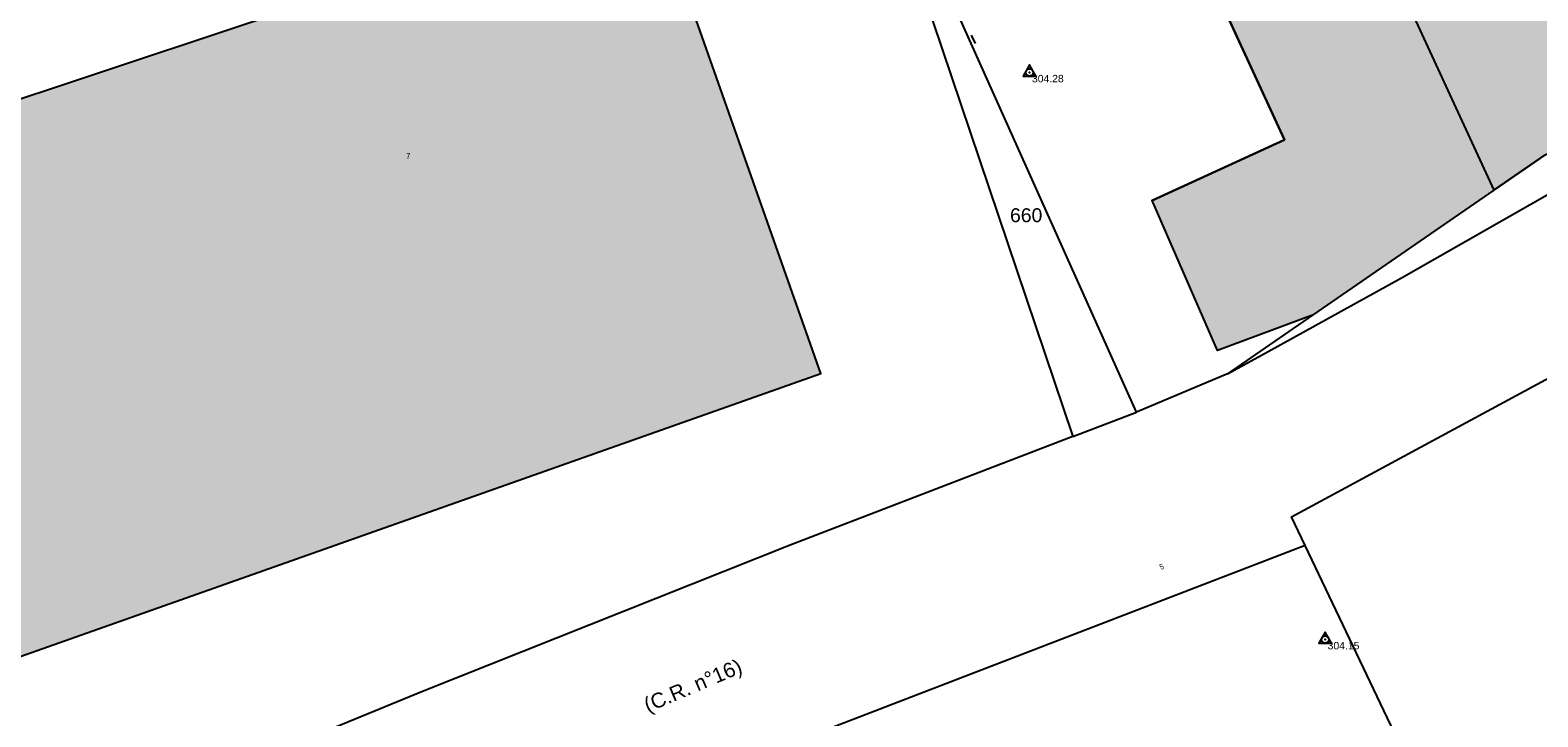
# Model space of a CAD drawing. Header units: metres. Extents: x 1943189 to 1944159, y 7204892 to 7205646.
# Tile 4 of 21: x 1943254 to 1943314, y 7205105 to 7205132. Entities that reach past the tile are written whole.
import ezdxf
from ezdxf.enums import TextEntityAlignment as Align

# ---------------------------------------------------------------- set-up
doc = ezdxf.new("R2010")
doc.units = ezdxf.units.M
doc.header["$LTSCALE"] = 2
doc.linetypes.add('CONTINU', pattern=[0])
for name, color, linetype in [('1PARCELLE', 150, 'Continuous'), ('3BATIDUR', 7, 'CONTINU'), ('3BATIDUR_H', 31, 'Continuous'), ('3MURNONMI', 7, 'CONTINU'), ('3NUMVOIE', 30, 'CONTINU'), ('3PARCELLETEX', 150, 'CONTINU'), ('3ZONCOMMTEX', 7, 'CONTINU'), ('Bati', 7, 'Continuous'), ('Station', 7, 'Continuous'), ('TopoAlt', 3, 'Continuous'), ('TOPOJIS', 7, 'Continuous'), ('TOPOJIS Station', 7, 'Continuous')]:
    doc.layers.add(name, color=color, linetype=linetype)
doc.styles.get("Standard").update_dxf_attribs({"font": 'arial.ttf'})

# ---------------------------------------------------------------- blocks, each defined once
blk = doc.blocks.new('6607662.20')
at = {"color": 0}
blk.add_point((0, 0), dxfattribs=at)
at = {"layer": 'TopoAlt'}
blk.add_attdef('ALT', text='', height=0.3, dxfattribs=at).set_placement((0.1, -0.1), align=Align.TOP_LEFT)
blk = doc.blocks.new('t004')
at = {"color": 0}
blk.add_line((0, 0), (0, 0), dxfattribs=at)
blk.add_lwpolyline([(0.259834, -0.149954), (-0.000053, 0.3), (-0.259781, -0.150046)], close=True, dxfattribs=at)
blk.add_circle((0, 0), 0.15, dxfattribs=at)
blk = doc.blocks.new('MURNOMI')
blk.add_line((-0.75, 0.5), (0.75, 0.5))

msp = doc.modelspace()

# ---------------------------------------------------------------- hatches: boundary and pattern name
at = {"layer": '3BATIDUR_H'}
for points in [[(1943296.579, 7205144.546), (1943298.12, 7205145.23), (1943297.36, 7205151.047), (1943297.191, 7205151.034), (1943297.15, 7205151.349), (1943303.445, 7205152.14), (1943303.286, 7205153.418), (1943303.269, 7205153.559), (1943303.254, 7205153.68), (1943303.484, 7205153.673), (1943303.693, 7205153.658), (1943303.918, 7205153.633), (1943304.119, 7205153.603), (1943304.397, 7205153.548), (1943304.664, 7205153.482), (1943305.118, 7205153.335), (1943305.705, 7205153.078), (1943306.204, 7205152.79), (1943306.719, 7205152.412), (1943307.881, 7205149.966), (1943303.65, 7205148.762), (1943305.57, 7205141.322), (1943312.67, 7205125.912), (1943305.35, 7205120.872), (1943301.52, 7205119.452), (1943298.875, 7205125.495), (1943304.216, 7205127.952), (1943298.786, 7205139.744)], [(1943312.67, 7205125.912), (1943314.75, 7205127.342), (1943318.01, 7205128.932), (1943316.26, 7205132.782), (1943315.76, 7205132.572), (1943312.97, 7205138.712), (1943310.07, 7205144.962), (1943308.761, 7205148.1), (1943308.727, 7205148.085), (1943308.716, 7205148.496), (1943308.64, 7205149.124), (1943308.526, 7205149.625), (1943308.307, 7205150.261), (1943308.075, 7205150.753), (1943307.841, 7205151.151), (1943307.559, 7205151.547), (1943307.088, 7205152.078), (1943306.719, 7205152.412), (1943307.881, 7205149.966), (1943303.65, 7205148.762), (1943305.57, 7205141.322)], [(1943240.7, 7205125.442), (1943247.84, 7205105.222), (1943285.5, 7205118.522), (1943278.89, 7205137.272), (1943272.37, 7205135.982)]]:
    msp.add_hatch(color=256, dxfattribs=at).paths.add_polyline_path(points)

# ---------------------------------------------------------------- linework, layer by layer
at = {"layer": '1PARCELLE'}
for points in [[(1943295.68, 7205115.972), (1943284.27, 7205111.592), (1943269.42, 7205105.682), (1943254.19, 7205099.432), (1943249.41, 7205097.442), (1943238.56, 7205131.152), (1943229.33, 7205159.542), (1943254.37, 7205161.872), (1943263.34, 7205134.202), (1943272.37, 7205135.982), (1943278.89, 7205137.272), (1943288.108, 7205139.561), (1943288.9, 7205136.092), (1943295.68, 7205115.972)], [(1943288.108, 7205139.561), (1943287.63, 7205141.676), (1943286.61, 7205146.192), (1943288.202, 7205146.591), (1943290.77, 7205147.258), (1943296.17, 7205147.927), (1943295.742, 7205151.2), (1943296.369, 7205151.266), (1943296.337, 7205151.53), (1943302.917, 7205152.326), (1943303.166, 7205152.356), (1943303.006, 7205153.65), (1943303.254, 7205153.68), (1943302.215, 7205162.064), (1943306.899, 7205152.027), (1943307.881, 7205149.966), (1943303.65, 7205148.762), (1943305.57, 7205141.322), (1943312.67, 7205125.912), (1943305.35, 7205120.872), (1943301.92, 7205118.512), (1943298.25, 7205116.962), (1943288.108, 7205139.561)], [(1943315.76, 7205132.572), (1943312.97, 7205138.712), (1943310.07, 7205144.962), (1943308.761, 7205148.1), (1943308.615, 7205148.413), (1943308.519, 7205148.618), (1943308.468, 7205149.071), (1943308.41, 7205149.378), (1943308.245, 7205149.958), (1943308.06, 7205150.412), (1943307.934, 7205150.674), (1943307.68, 7205151.103), (1943307.272, 7205151.64), (1943306.899, 7205152.027), (1943307.881, 7205149.966), (1943303.65, 7205148.762), (1943305.57, 7205141.322), (1943312.67, 7205125.912), (1943314.75, 7205127.342), (1943318.01, 7205128.932), (1943316.26, 7205132.782), (1943315.76, 7205132.572)], [(1943298.25, 7205116.962), (1943288.108, 7205139.561), (1943288.9, 7205136.092), (1943295.68, 7205115.972), (1943298.25, 7205116.962)], [(1943320.13, 7205079.982), (1943305.06, 7205111.582), (1943280.2, 7205102.012), (1943283.4, 7205088.522), (1943287.5, 7205083.302), (1943291.46, 7205077.982), (1943292.5, 7205076.532), (1943309.77, 7205079.862), (1943320.13, 7205079.982)]]:
    msp.add_lwpolyline(points, close=True, dxfattribs=at)
for points in [[(1943359.74, 7205085.702), (1943342.17, 7205082.932), (1943325.64, 7205080.062), (1943322.99, 7205079.982), (1943320.13, 7205079.982), (1943305.06, 7205111.582), (1943304.5, 7205112.732), (1943319.63, 7205120.902), (1943329.39, 7205126.592), (1943338.83, 7205133.152), (1943348.39, 7205141.512)], [(1943314.75, 7205127.342), (1943312.67, 7205125.912), (1943305.35, 7205120.872), (1943301.92, 7205118.512), (1943301.92, 7205118.512), (1943303.56, 7205119.412), (1943308.95, 7205122.382), (1943315.48, 7205126.112)]]:
    msp.add_lwpolyline(points, dxfattribs=at)
at = {"layer": '3BATIDUR'}
for points in [[(1943312.67, 7205125.912), (1943314.75, 7205127.342), (1943318.01, 7205128.932), (1943316.26, 7205132.782), (1943315.76, 7205132.572), (1943312.97, 7205138.712), (1943310.07, 7205144.962), (1943308.761, 7205148.1), (1943308.523, 7205147.997), (1943308.529, 7205148.393), (1943308.519, 7205148.618), (1943308.468, 7205149.071), (1943308.245, 7205149.958), (1943308.06, 7205150.412), (1943307.934, 7205150.674), (1943307.68, 7205151.103), (1943307.272, 7205151.64), (1943306.899, 7205152.027), (1943307.881, 7205149.966), (1943303.65, 7205148.762), (1943305.57, 7205141.322), (1943312.67, 7205125.912)], [(1943240.7, 7205125.442), (1943247.84, 7205105.222), (1943285.5, 7205118.522), (1943278.89, 7205137.272), (1943272.37, 7205135.982), (1943240.7, 7205125.442)]]:
    msp.add_lwpolyline(points, close=True, dxfattribs=at)
msp.add_lwpolyline([(1943305.57, 7205141.322), (1943312.67, 7205125.912), (1943305.35, 7205120.872), (1943301.52, 7205119.452), (1943298.875, 7205125.495), (1943304.216, 7205127.952), (1943298.786, 7205139.744)], dxfattribs=at)
at = {"layer": 'Bati', "linetype": 'Continuous', "flags": 128}
msp.add_lwpolyline([(1943296.579, 7205144.546), (1943297.318, 7205142.932), (1943304.216, 7205127.952), (1943298.875, 7205125.495)], dxfattribs=at)

# ---------------------------------------------------------------- block references
at = {"layer": '3MURNONMI', "xscale": 0.25, "yscale": 0.25, "rotation": 296}
msp.add_blockref('MURNOMI', (1943291.54, 7205131.952), dxfattribs=at)
at = {"layer": 'Station'}
for p in [(1943293.927, 7205130.67), (1943305.864, 7205107.788), (1943305.864, 7205107.788)]:
    msp.add_blockref('t004', p, dxfattribs=at)
at = {"layer": 'TOPOJIS'}
for p in [(1943304.072, 7205128.265), (1943303.795, 7205127.758), (1943298.875, 7205125.495)]:
    msp.add_blockref('6607662.20', p, dxfattribs=at)
at = {"layer": 'TOPOJIS Station'}
ref = msp.add_blockref('6607662.20', (1943293.927, 7205130.67, 304.277), dxfattribs=at)
ref.add_attrib('ALT', '304.28', dxfattribs={"layer": 'TopoAlt', "height": 0.3}).set_placement((1943294.027, 7205130.57, 304.277), align=Align.TOP_LEFT)
ref = msp.add_blockref('6607662.20', (1943305.864, 7205107.788, 304.152), dxfattribs=at)
ref.add_attrib('ALT', '304.15', dxfattribs={"layer": 'TopoAlt', "height": 0.3}).set_placement((1943305.964, 7205107.688, 304.152), align=Align.TOP_LEFT)

# ---------------------------------------------------------------- texts
at = {"layer": '3NUMVOIE'}
msp.add_text('7', height=0.22, dxfattribs=at).set_placement((1943268.76, 7205127.192))
msp.add_text('5', height=0.22, rotation=20.2, dxfattribs=at).set_placement((1943299.22, 7205110.592))
at = {"layer": '3PARCELLETEX'}
msp.add_text('660', height=0.56, dxfattribs=at).set_placement((1943293.14, 7205124.627))
at = {"layer": '3ZONCOMMTEX'}
msp.add_text('(C.R. n°16)', height=0.6, rotation=23, dxfattribs=at).set_placement((1943278.52, 7205104.832))

doc.saveas('drawing.dxf')
